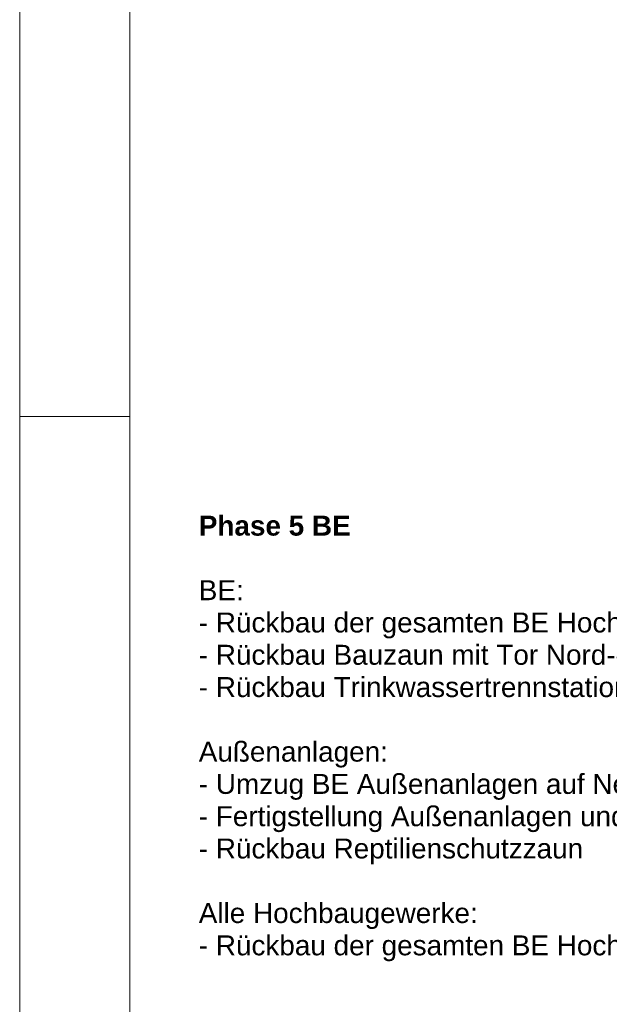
# Model space of a CAD drawing. Header units: metres. Extents: x -5203299 to 2078834, y 245743 to 5816291.
# Tile 10 of 256: x 366258 to 366312, y 5814008 to 5814097. Entities that reach past the tile are written whole.
import ezdxf

# ---------------------------------------------------------------- set-up
doc = ezdxf.new("R2010")
doc.units = ezdxf.units.M
doc.header["$LTSCALE"] = 0.5
doc.linetypes.add('ISO-02 Strichlinie', pattern=[3.81, 3.048, -0.762])
for name, color, linetype, lineweight in [('30 -39 Baustelle- Fläche', 7, 'Continuous', 15), ('70 -74 Zeichnungsblatt- 4 Plankopf Linie', 7, 'Continuous', 13), ('Keine', 7, 'Continuous', 9)]:
    doc.layers.add(name, color=color, linetype=linetype, lineweight=lineweight)
doc.styles.add('Arial (bold)', font='arialbd.ttf')

# ---------------------------------------------------------------- blocks, each defined once
blk = doc.blocks.new('Plankopf')
at = {"layer": '70 -74 Zeichnungsblatt- 4 Plankopf Linie', "color": 7, "linetype": 'ISO-02 Strichlinie', "lineweight": 5, "transparency": 33554687}
blk.add_line((-0.5945, -0.1235), (-0.5745, -0.1235), dxfattribs=at)
at = {"layer": '70 -74 Zeichnungsblatt- 4 Plankopf Linie', "transparency": 33554687, "flags": 128}
for points in [[(-0.5945, 0.4205), (0.5945, 0.4205), (0.5945, -0.4205), (-0.5945, -0.4205)], [(-0.5745, -0.4155), (-0.5745, 0.4155), (0.5895, 0.4155), (0.5895, -0.4155)]]:
    blk.add_lwpolyline(points, close=True, dxfattribs=at)
at = {"layer": '70 -74 Zeichnungsblatt- 4 Plankopf Linie', "color": 0, "flags": 1}
for tag in ['AR_Genehmigt_-_Datum', 'Auto_Generate_Page_Number', 'Auto_Total_Num_Sheets', 'Architekt', 'Architekt_Zusatz_-1-', 'Current_Plot_Date', 'Scale', 'Sheet_Number', 'Sheet_Title', 'Teil', 'Gewerk', 'Total_Num_Sheets', 'Tragwerksplanung', 'Tragwerksplanung_Zusatz_-1-', 'Geschäftszeichen', 'Zone', 'Zone', 'Zone', 'Zone', 'Zone', 'Status', 'TGA', 'TGA_Zusatz_-1-', 'Zone', 'Number', 'Publish_Date', 'Number', 'Publish_Date', 'Number', 'Publish_Date', 'Number', 'Publish_Date', 'Number', 'Publish_Date', 'Planungsgrundlagen', 'Plot_Date_Format', 'BH_Genehmigt_-_Datum', 'Papiermaße', 'Ebene', 'Page_Number', 'Plannummer_Fachplaner', 'File_Name', 'File_Name_Include_Path', 'Projektname_Zusatz', 'Landschaftsarchitekt', 'Landschaftsarchitekten_Zusatz-1-', 'Höhe_üNHN', 'Leistungsphase', 'Number', 'Publish_Date', 'Recipients', 'Recipients', 'Recipients', 'Recipients', 'Recipients', 'Project_Date', 'Project_ID', 'Project_Name', 'Recipients', 'Date', 'Note', 'Date', 'Note', 'Date', 'Note', 'Date', 'Note', 'Date', 'Note', 'Format', 'Date', 'Date', 'Note']:
    blk.add_attdef(tag, (-0.5945, -0.4205), '', height=0.00018, dxfattribs=at)
blk = doc.blocks.new('_BE Phase 6 (3D)')
at = {"layer": '30 -39 Baustelle- Fläche', "color": 7, "insert": (-428, 228.937), "char_height": 1.8124, "attachment_point": 1, "line_spacing_factor": 0.970891, "style": 'Arial (bold)'}
blk.add_mtext('Phase 5 BE{\\fArial|b0|i0|c0|p0;\\P\\PBE:\\P- Rückbau der gesamten BE Hochbau\\P- Rückbau Bauzaun mit Tor Nord-östliche Baustellenzufahrt\\P- Rückbau Trinkwassertrennstation\\P\\PAußenanlagen:\\P- Umzug BE Außenanlagen auf Nebenfläche an Selma-Lagerlöf-Straße\\P- Fertigstellung Außenanlagen und Sportflächen \\P- Rückbau Reptilienschutzzaun\\P\\PAlle Hochbaugewerke:\\P- Rückbau der gesamten BE Hochbau }', dxfattribs=at)

msp = doc.modelspace()

# ---------------------------------------------------------------- block references
at = {"layer": '70 -74 Zeichnungsblatt- 4 Plankopf Linie', "xscale": 500, "yscale": 500, "zscale": 500}
msp.add_blockref('Plankopf', (366555.71, 5814122.76), dxfattribs=at)

# ---------------------------------------------------------------- next in the draw order: block references
at = {"layer": 'Keine', "color": 1}
msp.add_blockref('_BE Phase 6 (3D)', (366702.721, 5813823.077), dxfattribs=at)

doc.saveas('drawing.dxf')
